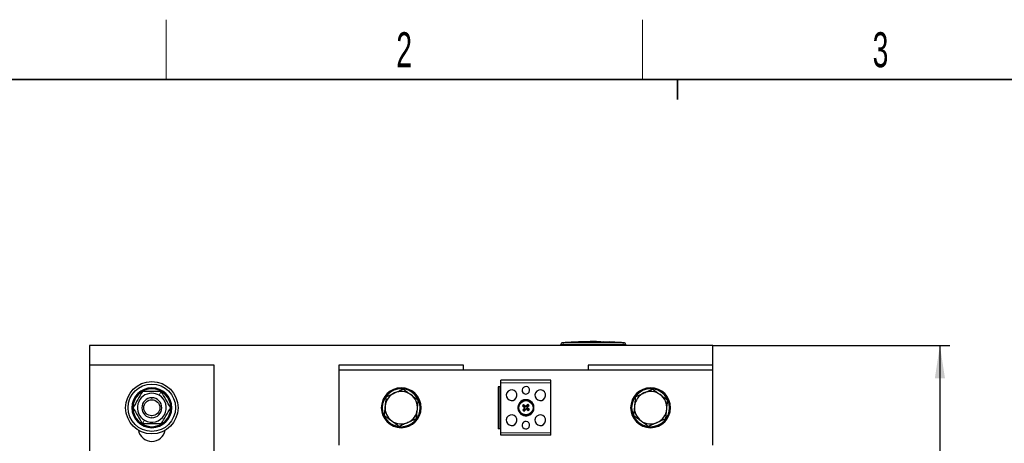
# Model space of a CAD drawing. Header units: millimetres. Extents: x 5 to 418, y 2 to 292.
# Tile 8 of 20: x 59 to 158, y 246 to 288. Entities that reach past the tile are written whole.
import ezdxf

# ---------------------------------------------------------------- set-up
doc = ezdxf.new("R2010")
doc.units = ezdxf.units.MM
doc.layers.add('SLD-0', color=7, linetype='Continuous')
doc.styles.add('SLDTEXTSTYLE0', font='TXT', dxfattribs={"width": 0.605})
doc.dimstyles.new('SLDDIMSTYLE1', dxfattribs={"dimtxt": 3.5, "dimasz": 3.302, "dimexe": 0, "dimexo": 0.0625, "dimgap": 0.875, "dimtad": 1, "dimlfac": 4, "dimrnd": 1e-09, "dimzin": 12, "dimdsep": 46, "dimtxsty": 'SLDTEXTSTYLE0', "dimsah": 1, "dimcen": 0.09, "dimadec": 0, "dimazin": 3, "dimtfac": 1, "dimtdec": 0, "dimtofl": 0, "dimtmove": 0, "dimatfit": 3, "dimfxl": 1, "dimfrac": 2, "dimtolj": 1, "dimtzin": 12, "dimarcsym": 0})

# ---------------------------------------------------------------- blocks, each defined once
blk = doc.blocks.new('_D_1')
at = {"layer": 'SLD-0'}
for p, q in [((128.557, 255.868), (152.307, 255.868)), ((151.307, 255.868), (151.307, 186.993)), ((141.307, 186.993), (152.307, 186.993))]:
    blk.add_line(p, q, dxfattribs=at)
for points in [[(151.307, 255.868), (150.799, 252.566), (151.815, 252.566)], [(151.307, 186.993), (151.815, 190.295), (150.799, 190.295)]]:
    blk.add_solid(points, dxfattribs=at)
at = {"layer": 'SLD-0', "insert": (146.795, 215.415), "char_height": 3.5, "attachment_point": 1, "rotation": 90, "style": 'SLDTEXTSTYLE0'}
blk.add_mtext('275,5', dxfattribs=at)

msp = doc.modelspace()

# ---------------------------------------------------------------- linework, layer by layer
at = {"color": 7, "linetype": 'Continuous', "lineweight": 25}
for p, q in [((128.5571, 255.8683), (66.0571, 255.8683)), ((66.0571, 255.8683), (66.0571, 253.8683)), ((113.3071, 255.8683), (113.3071, 255.9463)), ((113.7797, 256.144), (113.4337, 256.1264)), ((114.3295, 256.1708), (113.7456, 256.1509)), ((113.7796, 256.1404), (114.3291, 256.1584)), ((114.3291, 256.1534), (113.7796, 256.1354)), ((113.7796, 256.1404), (113.7796, 256.1354)), ((114.3291, 256.1584), (114.3291, 256.1534)), ((115.097, 256.197), (114.7898, 256.1865)), ((114.9343, 256.1749), (114.9343, 256.1699)), ((115.6109, 256.231), (115.0949, 256.2137)), ((116.2337, 256.2359), (115.6116, 256.2146)), ((116.2337, 256.2321), (116.2337, 256.245)), ((117.3096, 256.1905), (117.3096, 256.1855)), ((117.5283, 256.1876), (117.5283, 256.1826)), ((119.2801, 256.1522), (117.5579, 256.2137)), ((118.138, 256.2136), (118.138, 256.204)), ((118.5732, 256.1942), (118.138, 256.2136)), ((118.138, 256.2086), (118.5732, 256.1892)), ((118.138, 256.204), (118.5732, 256.1867)), ((118.7326, 256.1787), (118.7326, 256.1837)), ((119.3392, 256.1461), (119.3392, 256.1411)), ((119.6806, 256.1264), (119.3392, 256.1425)), ((119.8071, 255.8683), (119.8071, 255.9463)), ((128.5571, 253.8683), (128.5571, 255.8683)), ((66.0571, 253.8683), (66.0571, 241.7433)), ((78.5571, 253.8683), (66.0571, 253.8683)), ((78.5571, 241.7433), (78.5571, 253.8683)), ((91.0571, 253.8683), (91.0571, 253.3683)), ((103.5571, 253.8683), (91.0571, 253.8683)), ((103.5571, 253.3683), (103.5571, 253.8683)), ((128.5571, 253.8683), (116.0571, 253.8683)), ((116.0571, 253.8683), (116.0571, 253.3683)), ((128.5571, 253.3683), (128.5571, 253.8683)), ((128.5571, 253.3683), (91.0571, 253.3683)), ((91.0571, 253.3683), (91.0571, 245.8683)), ((128.5571, 245.8683), (128.5571, 253.3683)), ((107.0321, 251.7246), (107.0321, 247.5121)), ((107.1821, 251.7246), (107.0321, 251.7246)), ((107.1821, 251.7246), (107.1821, 247.5121)), ((107.2946, 251.7246), (107.1821, 251.7246)), ((112.3196, 252.3683), (107.2946, 252.3683)), ((107.2946, 252.1183), (107.2946, 252.3683)), ((107.2946, 247.1183), (107.2946, 252.1183)), ((112.3196, 252.1183), (112.3196, 252.3683)), ((112.3196, 247.1183), (112.3196, 252.1183)), ((109.5063, 249.8046), (109.4603, 249.8006)), ((109.5709, 249.8818), (109.5063, 249.8046)), ((109.5063, 249.8046), (109.6713, 249.6664)), ((109.5709, 249.8818), (109.5668, 249.9278)), ((109.5709, 249.8818), (109.7359, 249.7436)), ((109.8552, 249.7541), (109.9935, 249.9192)), ((109.9324, 249.6895), (110.0706, 249.8546)), ((109.9935, 249.9192), (109.9894, 249.9652)), ((109.9935, 249.9192), (110.0706, 249.8546)), ((110.0706, 249.8546), (110.1166, 249.8587)), ((109.5437, 249.382), (109.4977, 249.378)), ((109.6819, 249.5471), (109.5437, 249.382)), ((109.5437, 249.382), (109.6208, 249.3174)), ((109.7591, 249.4825), (109.6208, 249.3174)), ((109.6208, 249.3174), (109.6249, 249.2715)), ((110.0434, 249.3548), (109.8783, 249.4931)), ((110.108, 249.432), (109.943, 249.5702)), ((110.108, 249.432), (110.0434, 249.3548)), ((110.0434, 249.3548), (110.0475, 249.3089)), ((110.108, 249.432), (110.154, 249.4361)), ((107.1821, 247.5121), (107.0321, 247.5121)), ((107.2946, 247.5121), (107.1821, 247.5121)), ((107.2946, 246.8683), (107.2946, 247.1183)), ((112.3196, 246.8683), (107.2946, 246.8683)), ((112.3196, 246.8683), (112.3196, 247.1183))]:
    msp.add_line(p, q, dxfattribs=at)
at = {"color": 7, "linetype": 'Continuous', "lineweight": 18}
for p, q in [((113.555, 256.1213), (113.5571, 255.9463)), ((113.5571, 255.8683), (113.5571, 255.9463)), ((118.5732, 256.1942), (118.5732, 256.1892)), ((118.9475, 256.1534), (118.9475, 256.1484)), ((119.5593, 256.1213), (119.5571, 255.9463)), ((119.5571, 255.8683), (119.5571, 255.9463)), ((112.3196, 252.1183), (107.2946, 252.1183)), ((72.3071, 251.5183), (72.3071, 251.6183)), ((73.0321, 250.874), (73.2453, 251.2433)), ((97.3071, 251.5183), (97.3071, 251.6183)), ((122.3071, 251.5183), (122.3071, 251.6183)), ((72.3071, 250.5224), (72.3071, 250.6183)), ((109.7359, 249.7436), (109.7593, 249.7715)), ((109.8552, 249.7541), (109.8273, 249.7775)), ((109.6713, 249.6664), (109.648, 249.6385)), ((109.6819, 249.5471), (109.654, 249.5705)), ((109.7591, 249.4825), (109.787, 249.4591)), ((109.8783, 249.4931), (109.855, 249.4651)), ((109.9324, 249.6895), (109.9603, 249.6661)), ((109.943, 249.5702), (109.9663, 249.5981)), ((71.5821, 248.3626), (71.369, 247.9933)), ((72.3071, 248.7142), (72.3071, 248.6183)), ((72.3071, 247.7183), (72.3071, 247.6183)), ((97.3071, 247.7183), (97.3071, 247.6183)), ((112.3196, 247.1183), (107.2946, 247.1183)), ((122.3071, 247.7183), (122.3071, 247.6183))]:
    msp.add_line(p, q, dxfattribs=at)
at = {"color": 7, "linetype": 'Continuous', "lineweight": 25}
for centre, radius in [((72.3071, 249.6183), 2.625), ((72.3071, 249.6183), 2.375), ((72.3071, 249.6183), 0.8083), ((109.8071, 249.6183), 0.75), ((109.8071, 249.6183), 0.7133)]:
    msp.add_circle(centre, radius, dxfattribs=at)
for centre, radius, start, end in [((113.4821, 255.9541), 0.175, 93.571236, 180.001701), ((119.6321, 255.9541), 0.175, 359.998284, 86.417087), ((109.8071, 251.3683), 0.375, 61.35211, 241.35211), ((109.8071, 251.3683), 0.375, 241.35211, 61.35211), ((72.3071, 249.6183), 2, 90, 270), ((72.3071, 249.6183), 1.9, 90, 270), ((72.3071, 249.6183), 1.45, 90, 240), ((72.3071, 249.6183), 1.45, 240, 60), ((72.3071, 249.6183), 2, 270, 90), ((72.3071, 249.6183), 1.9, 270, 90), ((72.3071, 249.6183), 1.45, 60, 90), ((97.3071, 249.6183), 2, 90, 270), ((97.3071, 249.6183), 1.9, 90, 270), ((97.3071, 249.6183), 1.625, 114.177084, 174.177084), ((97.3071, 249.6183), 1.625, 54.177084, 114.177084), ((97.3071, 249.6183), 2, 270, 90), ((97.3071, 249.6183), 1.9, 270, 90), ((97.3071, 249.6183), 1.625, 354.177084, 54.177084), ((108.3696, 250.8683), 0.5375, 61.35211, 241.35211), ((108.3696, 250.8683), 0.5375, 241.35211, 61.35211), ((111.2446, 250.8683), 0.5375, 61.35211, 241.35211), ((111.2446, 250.8683), 0.5375, 241.35211, 61.35211), ((122.3071, 249.6183), 2, 90, 270), ((122.3071, 249.6183), 1.9, 90, 270), ((122.3071, 249.6183), 1.625, 114.177084, 174.177084), ((122.3071, 249.6183), 1.625, 54.177084, 114.177084), ((122.3071, 249.6183), 2, 270, 90), ((122.3071, 249.6183), 1.9, 270, 90), ((122.3071, 249.6183), 1.625, 354.177084, 54.177084), ((72.3071, 249.6183), 1, 90, 270), ((72.3071, 249.6183), 1, 270, 90), ((97.3071, 249.6183), 1.625, 174.177084, 234.177084), ((109.8071, 249.6183), 0.8125, 118.64789, 298.64789), ((109.8071, 249.6183), 0.8125, 298.64789, 118.64789), ((122.5045, 238.9863), 16.944, 139.778565, 140.339511), ((120.2777, 262.1342), 16.4054, 228.747213, 229.613267), ((99.3253, 237.1118), 16.4054, 50.504809, 51.370863), ((109.7903, 249.8085), 0.0847, 230.059038, 320.059038), ((122.3231, 239.1478), 16.4054, 138.747213, 139.613267), ((97.3007, 260.1001), 16.4054, 320.504809, 321.370863), ((99.1751, 236.921), 16.944, 49.778565, 50.339511), ((122.3071, 249.6183), 1.625, 174.177084, 234.177084), ((97.3071, 249.6183), 1.625, 294.177084, 354.177084), ((108.3696, 248.3683), 0.5375, 61.35211, 241.35211), ((108.3696, 248.3683), 0.5375, 241.35211, 61.35211), ((122.3136, 239.1365), 16.4054, 140.504809, 141.370863), ((120.4392, 262.3156), 16.944, 229.778565, 230.339511), ((97.2912, 260.0889), 16.4054, 318.747213, 319.613267), ((109.617, 249.6015), 0.0847, 320.059038, 50.059038), ((109.824, 249.4281), 0.0847, 50.059038, 140.059038), ((120.289, 262.1248), 16.4054, 230.504809, 231.370863), ((109.9973, 249.6351), 0.0847, 140.059038, 230.059038), ((99.3366, 237.1024), 16.4054, 48.747213, 49.613267), ((97.1098, 260.2503), 16.944, 319.778565, 320.339511), ((111.2446, 248.3683), 0.5375, 61.35211, 241.35211), ((111.2446, 248.3683), 0.5375, 241.35211, 61.35211), ((122.3071, 249.6183), 1.625, 294.177084, 354.177084), ((97.3071, 249.6183), 1.625, 234.177084, 294.177084), ((109.8071, 247.8683), 0.375, 61.35211, 241.35211), ((109.8071, 247.8683), 0.375, 241.35211, 61.35211), ((122.3071, 249.6183), 1.625, 234.177084, 294.177084), ((72.3071, 247.6183), 1.375, 190.475682, 349.524318)]:
    msp.add_arc(centre, radius, start, end, dxfattribs=at)
at = {"color": 7, "linetype": 'Continuous', "lineweight": 18}
for centre, start, end in [((113.4821, 255.9463), 90.990495, 179.998049), ((119.6322, 255.9463), 0.001948, 89.00993)]:
    msp.add_arc(centre, 0.175, start, end, dxfattribs=at)
at = {"color": 7, "linetype": 'Continuous', "lineweight": 25}
for points, knots in [([(113.3071, 255.9463), (113.3071, 255.9492), (113.3071, 255.9539), (113.3071, 255.9534), (113.3071, 255.9532)], [0, 0, 0, 0, 0.6377978, 1, 1, 1, 1]), ([(114.3291, 256.1842), (114.3795, 256.1868), (114.4803, 256.1921), (114.6316, 256.1932), (114.783, 256.1886), (114.8839, 256.1795), (114.9343, 256.1749)], [0, 0, 0, 0, 0.2497455, 0.4995706, 0.7497151, 1, 1, 1, 1]), ([(114.9343, 256.1699), (114.884, 256.1744), (114.7833, 256.1835), (114.5815, 256.1902), (114.4301, 256.1836), (114.3291, 256.1792)], [0, 0, 0, 0, 0.2496896, 0.4995213, 1, 1, 1, 1]), ([(114.9343, 256.1749), (115.3301, 256.1829), (116.1218, 256.1988), (116.9136, 256.1933), (117.3096, 256.1905)], [0, 0, 0, 0, 0.4999225, 1, 1, 1, 1]), ([(117.3096, 256.1855), (116.9137, 256.1882), (116.1219, 256.1937), (115.3302, 256.1779), (114.9343, 256.1699)], [0, 0, 0, 0, 0.4999181, 1, 1, 1, 1]), ([(115.0963, 256.2192), (115.1038, 256.2196), (115.1659, 256.2232), (115.2828, 256.2224), (115.4469, 256.2155), (115.5562, 256.2028), (115.6109, 256.1965)], [0, 0, 0, 0, 0.0437516, 0.3619555, 0.6808447, 1, 1, 1, 1]), ([(115.6109, 256.1965), (115.6109, 256.2067), (115.6109, 256.227), (115.6109, 256.2369), (115.6109, 256.2355), (115.6109, 256.2353)], [0, 0, 0, 0, 0.46120774, 0.92316061, 1, 1, 1, 1]), ([(116.2337, 256.245), (116.4494, 256.2459), (116.881, 256.2478), (117.3125, 256.2385), (117.5283, 256.2338)], [0, 0, 0, 0, 0.4999244, 1, 1, 1, 1]), ([(117.3291, 256.2322), (117.1798, 256.2354), (116.8147, 256.243), (116.4495, 256.2411), (116.2337, 256.24)], [0, 0, 0, 0, 0.4089864, 1, 1, 1, 1]), ([(117.3096, 256.2265), (117.1303, 256.2292), (116.7717, 256.2345), (116.413, 256.2329), (116.2337, 256.2321)], [0, 0, 0, 0, 0.4999585, 1, 1, 1, 1]), ([(117.5283, 256.1876), (117.7648, 256.1834), (118.238, 256.1751), (118.711, 256.1606), (118.9475, 256.1534)], [0, 0, 0, 0, 0.4999801, 1, 1, 1, 1]), ([(118.9475, 256.1484), (118.711, 256.1556), (118.238, 256.17), (117.7649, 256.1784), (117.5283, 256.1826)], [0, 0, 0, 0, 0.4999831, 1, 1, 1, 1]), ([(118.5732, 256.1867), (118.5776, 256.1865), (118.5865, 256.1862), (118.5997, 256.1856), (118.613, 256.1851), (118.6259, 256.1847), (118.6384, 256.1843), (118.6504, 256.184), (118.6619, 256.1836), (118.6764, 256.1833), (118.6895, 256.1831), (118.7008, 256.1829), (118.711, 256.1828), (118.7192, 256.1829), (118.7253, 256.183), (118.73, 256.1832), (118.7325, 256.1834), (118.7327, 256.1838), (118.7314, 256.1842), (118.7279, 256.1847), (118.7222, 256.1853), (118.7168, 256.1858), (118.7104, 256.1863), (118.7032, 256.1869), (118.6949, 256.1874), (118.6842, 256.1882), (118.6702, 256.189), (118.6553, 256.1899), (118.6394, 256.1908), (118.6227, 256.1917), (118.6053, 256.1926), (118.5913, 256.1933), (118.5817, 256.1938), (118.5761, 256.1941), (118.5732, 256.1942)], [0, 0, 0, 0, 0.0263746, 0.0529321, 0.0800666, 0.1074008, 0.1338711, 0.1605269, 0.1874697, 0.2148061, 0.2678463, 0.2947691, 0.3220847, 0.3750949, 0.4020019, 0.4293012, 0.4823085, 0.5092137, 0.5365108, 0.5895412, 0.6164579, 0.6437662, 0.670234, 0.6968867, 0.7238255, 0.7511561, 0.7909738, 0.834756, 0.8586203, 0.8984718, 0.9422917, 0.9661768, 0.9830646, 1, 1, 1, 1]), ([(118.5732, 256.1892), (118.5776, 256.189), (118.5865, 256.1886), (118.5998, 256.1879), (118.613, 256.1872), (118.6281, 256.1864), (118.6452, 256.1855), (118.6607, 256.1846), (118.6751, 256.1837), (118.6884, 256.1829), (118.7001, 256.1821), (118.7089, 256.1814), (118.7152, 256.1809), (118.7208, 256.1805), (118.7254, 256.18), (118.7289, 256.1796), (118.7313, 256.1792), (118.7325, 256.1789), (118.7325, 256.1788), (118.7325, 256.1787)], [0, 0, 0, 0, 0.0528326, 0.1060322, 0.1603887, 0.215145, 0.2948338, 0.3824588, 0.4302216, 0.509904, 0.5975236, 0.6452842, 0.6982664, 0.7516197, 0.8055481, 0.8602644, 0.9131939, 0.9664942, 1, 1, 1, 1]), ([(118.9475, 256.1534), (118.9951, 256.152), (119.0903, 256.1494), (119.2165, 256.1473), (119.2985, 256.1462), (119.3289, 256.1461), (119.3392, 256.1461)], [0, 0, 0, 0, 0.2851253, 0.5702516, 0.8553553, 1, 1, 1, 1]), ([(119.3392, 256.1411), (119.3168, 256.1412), (119.2721, 256.1415), (119.1568, 256.1433), (119.0431, 256.1455), (118.9716, 256.1476), (118.9475, 256.1484)], [0, 0, 0, 0, 0.285052, 0.570102, 0.8551915, 1, 1, 1, 1]), ([(119.3392, 256.1461), (119.3532, 256.146), (119.3817, 256.1458), (119.4016, 256.146), (119.4014, 256.1467), (119.4014, 256.1469)], [0, 0, 0, 0, 0.3742306, 0.7593105, 1, 1, 1, 1]), ([(119.4017, 256.1419), (119.4013, 256.1416), (119.4005, 256.141), (119.3795, 256.1408), (119.3527, 256.141), (119.3392, 256.1411)], [0, 0, 0, 0, 0.2910635, 0.6411189, 1, 1, 1, 1]), ([(119.8071, 255.9532), (119.8071, 255.9534), (119.8071, 255.9541), (119.8071, 255.9494), (119.8071, 255.9463)], [0, 0, 0, 0, 0.3187816, 1, 1, 1, 1]), ([(71.369, 251.2433), (71.2126, 250.9725), (70.8999, 250.4308), (70.5871, 249.8891), (70.4308, 249.6183)], [0, 0, 0, 0, 0.4999949, 1, 1, 1, 1]), ([(73.2453, 251.2433), (72.9321, 251.2433), (72.3066, 251.2433), (71.6811, 251.2433), (71.369, 251.2433)], [0, 0, 0, 0, 0.50087292, 1, 1, 1, 1]), ([(74.1835, 249.6183), (74.0272, 249.8891), (73.7144, 250.4308), (73.4017, 250.9725), (73.2453, 251.2433)], [0, 0, 0, 0, 0.4999949, 1, 1, 1, 1]), ([(95.7857, 250.7165), (95.77, 250.5626), (95.7385, 250.2536), (95.7066, 249.9404), (95.6905, 249.7832)], [0, 0, 0, 0, 0.4981128, 1, 1, 1, 1]), ([(95.7857, 250.7165), (95.9269, 250.7799), (96.2103, 250.9071), (96.4975, 251.0361), (96.6416, 251.1008)], [0, 0, 0, 0, 0.4981128, 1, 1, 1, 1]), ([(96.6416, 251.1008), (96.7846, 251.165), (97.0718, 251.2939), (97.3552, 251.4211), (97.4975, 251.485)], [0, 0, 0, 0, 0.4977806, 1, 1, 1, 1]), ([(97.4975, 251.485), (97.5054, 251.4793), (97.6344, 251.3862), (97.8871, 251.2038), (98.1342, 251.0254), (98.2582, 250.9359)], [0, 0, 0, 0, 0.03145487, 0.51397558, 1, 1, 1, 1]), ([(98.2582, 250.9359), (98.3542, 250.8666), (98.5468, 250.7276), (98.8005, 250.5445), (98.9573, 250.4313), (99.0189, 250.3868)], [0, 0, 0, 0, 0.3763533, 0.7548001, 1, 1, 1, 1]), ([(120.7857, 250.7165), (120.77, 250.5626), (120.7385, 250.2536), (120.7066, 249.9404), (120.6905, 249.7832)], [0, 0, 0, 0, 0.4981128, 1, 1, 1, 1]), ([(120.7857, 250.7165), (120.9269, 250.7799), (121.2103, 250.9071), (121.4975, 251.0361), (121.6416, 251.1008)], [0, 0, 0, 0, 0.49811277, 1, 1, 1, 1]), ([(121.6416, 251.1008), (121.7846, 251.165), (122.0718, 251.2939), (122.3552, 251.4211), (122.4975, 251.485)], [0, 0, 0, 0, 0.4977806, 1, 1, 1, 1]), ([(122.4975, 251.485), (122.5054, 251.4793), (122.6344, 251.3862), (122.8871, 251.2038), (123.1342, 251.0254), (123.2582, 250.9359)], [0, 0, 0, 0, 0.03145487, 0.51397558, 1, 1, 1, 1]), ([(123.2582, 250.9359), (123.3542, 250.8666), (123.5468, 250.7276), (123.8005, 250.5445), (123.9573, 250.4313), (124.0189, 250.3868)], [0, 0, 0, 0, 0.3763533, 0.7548001, 1, 1, 1, 1]), ([(95.6905, 249.7832), (95.6746, 249.6273), (95.6427, 249.3141), (95.6112, 249.005), (95.5953, 248.8498)], [0, 0, 0, 0, 0.49778063, 1, 1, 1, 1]), ([(98.9238, 249.4534), (98.9397, 249.6093), (98.9716, 249.9225), (99.0031, 250.2316), (99.0189, 250.3868)], [0, 0, 0, 0, 0.4977806, 1, 1, 1, 1]), ([(109.7593, 249.7715), (109.7639, 249.7684), (109.7729, 249.7623), (109.7894, 249.7595), (109.8057, 249.762), (109.8187, 249.7686), (109.8249, 249.775), (109.8273, 249.7775)], [0, 0, 0, 0, 0.2155972, 0.4318946, 0.6471257, 0.8619584, 1, 1, 1, 1]), ([(120.6905, 249.7832), (120.6746, 249.6273), (120.6427, 249.3141), (120.6112, 249.005), (120.5953, 248.8498)], [0, 0, 0, 0, 0.49778063, 1, 1, 1, 1]), ([(123.9238, 249.4534), (123.9397, 249.6093), (123.9716, 249.9225), (124.0031, 250.2316), (124.0189, 250.3868)], [0, 0, 0, 0, 0.4977806, 1, 1, 1, 1]), ([(70.4308, 249.6183), (70.5871, 249.3475), (70.8999, 248.8058), (71.2126, 248.2641), (71.369, 247.9933)], [0, 0, 0, 0, 0.4999949, 1, 1, 1, 1]), ([(73.2453, 247.9933), (73.4017, 248.2641), (73.7144, 248.8058), (74.0272, 249.3475), (74.1835, 249.6183)], [0, 0, 0, 0, 0.4999949, 1, 1, 1, 1]), ([(95.5953, 248.8498), (95.6032, 248.8441), (95.7322, 248.751), (95.985, 248.5686), (96.2321, 248.3902), (96.3561, 248.3007)], [0, 0, 0, 0, 0.0314549, 0.5139756, 1, 1, 1, 1]), ([(98.8286, 248.5201), (98.8443, 248.674), (98.8758, 248.9831), (98.9077, 249.2963), (98.9238, 249.4534)], [0, 0, 0, 0, 0.4981128, 1, 1, 1, 1]), ([(109.654, 249.5705), (109.657, 249.575), (109.6631, 249.5841), (109.6659, 249.6006), (109.6635, 249.6169), (109.6568, 249.6299), (109.6504, 249.6361), (109.648, 249.6385)], [0, 0, 0, 0, 0.2155972, 0.4318946, 0.6471257, 0.8619584, 1, 1, 1, 1]), ([(109.855, 249.4651), (109.8528, 249.4667), (109.8485, 249.47), (109.841, 249.4734), (109.8331, 249.4756), (109.825, 249.4765), (109.8168, 249.4759), (109.8088, 249.474), (109.8013, 249.4708), (109.7952, 249.467), (109.7905, 249.463), (109.7882, 249.4604), (109.787, 249.4591)], [0, 0, 0, 0, 0.1063015, 0.2156539, 0.3222774, 0.432023, 0.5381271, 0.6473204, 0.7532396, 0.8622111, 0.9307095, 1, 1, 1, 1]), ([(109.9603, 249.6661), (109.9573, 249.6616), (109.9512, 249.6525), (109.9483, 249.636), (109.9508, 249.6198), (109.9575, 249.6067), (109.9638, 249.6006), (109.9663, 249.5981)], [0, 0, 0, 0, 0.2155972, 0.4318946, 0.6471257, 0.8619584, 1, 1, 1, 1]), ([(120.5953, 248.8498), (120.6032, 248.8441), (120.7322, 248.751), (120.985, 248.5686), (121.2321, 248.3902), (121.3561, 248.3007)], [0, 0, 0, 0, 0.0314549, 0.5139756, 1, 1, 1, 1]), ([(123.8286, 248.5201), (123.8443, 248.674), (123.8758, 248.9831), (123.9077, 249.2963), (123.9238, 249.4534)], [0, 0, 0, 0, 0.4981128, 1, 1, 1, 1]), ([(73.2453, 247.9933), (72.9321, 247.9933), (72.3066, 247.9933), (71.6811, 247.9933), (71.369, 247.9933)], [0, 0, 0, 0, 0.5008729, 1, 1, 1, 1]), ([(96.3561, 248.3007), (96.4521, 248.2314), (96.6446, 248.0924), (96.8983, 247.9093), (97.0551, 247.7961), (97.1168, 247.7516)], [0, 0, 0, 0, 0.3763533, 0.7548001, 1, 1, 1, 1]), ([(97.9727, 248.1358), (97.8297, 248.0717), (97.5425, 247.9427), (97.2591, 247.8155), (97.1168, 247.7516)], [0, 0, 0, 0, 0.4977806, 1, 1, 1, 1]), ([(98.8286, 248.5201), (98.6874, 248.4567), (98.404, 248.3295), (98.1168, 248.2006), (97.9727, 248.1358)], [0, 0, 0, 0, 0.4981128, 1, 1, 1, 1]), ([(121.3561, 248.3007), (121.4521, 248.2314), (121.6446, 248.0924), (121.8983, 247.9093), (122.0551, 247.7961), (122.1168, 247.7516)], [0, 0, 0, 0, 0.3763533, 0.7548001, 1, 1, 1, 1]), ([(122.9727, 248.1358), (122.8297, 248.0717), (122.5425, 247.9427), (122.2591, 247.8155), (122.1168, 247.7516)], [0, 0, 0, 0, 0.4977806, 1, 1, 1, 1]), ([(123.8286, 248.5201), (123.6874, 248.4567), (123.404, 248.3295), (123.1168, 248.2006), (122.9727, 248.1358)], [0, 0, 0, 0, 0.49811277, 1, 1, 1, 1])]:
    msp.add_open_spline(points, degree=3, knots=knots, dxfattribs=at)
at = {"color": 7, "linetype": 'Continuous', "lineweight": 18}
for points, knots in [([(113.5571, 255.9463), (113.5537, 255.9463), (113.5432, 255.9463), (113.5258, 255.9462), (113.5049, 255.9461), (113.4878, 255.9461), (113.4699, 255.9461), (113.4515, 255.946), (113.4301, 255.946), (113.4134, 255.946), (113.3951, 255.946), (113.3756, 255.946), (113.3576, 255.946), (113.3419, 255.946), (113.3286, 255.946), (113.3187, 255.9461), (113.3122, 255.9461), (113.308, 255.9462), (113.3074, 255.9463), (113.3071, 255.9463)], [0, 0, 0, 0, 0.0265998, 0.0799799, 0.1336756, 0.187691, 0.2148046, 0.2775978, 0.3393446, 0.3996885, 0.4295933, 0.5153732, 0.6012609, 0.644313, 0.7300911, 0.8159768, 0.859028, 0.9292978, 1, 1, 1, 1]), ([(113.4712, 256.1287), (113.4711, 256.1287), (113.4708, 256.129), (113.4724, 256.1277), (113.4765, 256.1238), (113.4791, 256.1212)], [0, 0, 0, 0, 0.0215828, 0.3621264, 1, 1, 1, 1]), ([(113.4791, 256.1212), (113.4795, 256.1212), (113.4806, 256.121), (113.4899, 256.1209), (113.507, 256.1209), (113.5296, 256.121), (113.5466, 256.1212), (113.555, 256.1213)], [0, 0, 0, 0, 0.1406569, 0.3555038, 0.5710329, 0.7861716, 1, 1, 1, 1]), ([(113.555, 256.1213), (114.0554, 256.1264), (115.0561, 256.1367), (116.5573, 256.1402), (118.0584, 256.1367), (119.059, 256.1264), (119.5593, 256.1213)], [0, 0, 0, 0, 0.2500113, 0.5000392, 0.7500099, 1, 1, 1, 1]), ([(119.5571, 255.9463), (119.0572, 255.9517), (118.0573, 255.9626), (116.5573, 255.9671), (115.0572, 255.9626), (114.0572, 255.9517), (113.5571, 255.9463)], [0, 0, 0, 0, 0.249976, 0.499961, 0.7499755, 1, 1, 1, 1]), ([(119.8071, 255.9463), (119.8044, 255.9462), (119.7989, 255.946), (119.7558, 255.9459), (119.6923, 255.946), (119.622, 255.9461), (119.5756, 255.9462), (119.5571, 255.9463)], [0, 0, 0, 0, 0.2146728, 0.4293525, 0.6440267, 0.8586958, 1, 1, 1, 1]), ([(119.5593, 256.1213), (119.5648, 256.1212), (119.5788, 256.121), (119.6, 256.1209), (119.6192, 256.1209), (119.6324, 256.121), (119.6342, 256.1212), (119.6352, 256.1212)], [0, 0, 0, 0, 0.14056682, 0.35532754, 0.57084354, 0.78604362, 1, 1, 1, 1]), ([(119.6352, 256.1212), (119.6367, 256.1228), (119.6398, 256.1258), (119.6427, 256.1283), (119.643, 256.1286), (119.6431, 256.1287)], [0, 0, 0, 0, 0.3404976, 0.6810038, 1, 1, 1, 1])]:
    msp.add_open_spline(points, degree=3, knots=knots, dxfattribs=at)
at = {"layer": 'SLD-0', "lineweight": 18}
for p, q in [((73.75, 282.5), (73.75, 288.5)), ((121.5, 282.5), (121.5, 288.5))]:
    msp.add_line(p, q, dxfattribs=at)
at = {"layer": 'SLD-0', "lineweight": 35}
msp.add_line((408, 282.5), (26, 282.5), dxfattribs=at)
at = {"layer": 'SLD-0'}
for p, q in [((125, 280.5), (125, 282.5)), ((125, 282.5), (125, 280.5))]:
    msp.add_line(p, q, dxfattribs=at)

# ---------------------------------------------------------------- texts
at = {"layer": 'SLD-0', "char_height": 3.5, "attachment_point": 2, "style": 'SLDTEXTSTYLE0'}
for s, insert in [('2', (97.6027, 287.243)), ('3', (145.3527, 287.243))]:
    msp.add_mtext(s, dxfattribs=dict(at, insert=insert))

# ---------------------------------------------------------------- dimensions: what is measured, and where the dimension line sits
at = {"layer": 'SLD-0'}
dim = msp.add_linear_dim(base=(151.3071, 186.9933), p1=(128.5571, 255.8683), p2=(141.3071, 186.9933), angle=90, dimstyle='SLDDIMSTYLE1', dxfattribs=at)
dim.commit()
dim.dimension.update_dxf_attribs({"geometry": '_D_1', "text_midpoint": (151.3071, 221.4308), "dimtype": 160})

doc.saveas('drawing.dxf')
